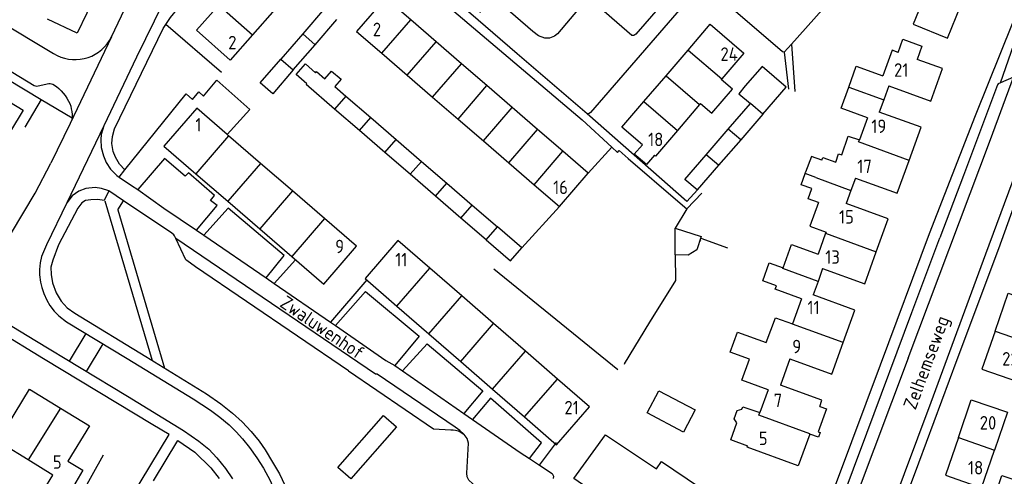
# Model space of a CAD drawing. Header units: metres. Extents: x 226218 to 240385, y 439369 to 449677.
# Tile 41 of 256: x 228462 to 228645, y 440241 to 440326. Entities that reach past the tile are written whole.
import ezdxf

# ---------------------------------------------------------------- set-up
doc = ezdxf.new("R2010")
doc.units = ezdxf.units.M
doc.header["$MEASUREMENT"] = 0
for name, color, linetype in [('DAKRAND', 4, 'Continuous'), ('DAKRAND-BYG', 4, 'Continuous'), ('HEG', 253, 'Continuous'), ('HEK', 253, 'Continuous'), ('HOOFDGEBOUW', 4, 'Continuous'), ('HUISNUMMER', 253, 'Continuous'), ('KANTVERH', 253, 'Continuous'), ('RASTER', 253, 'Continuous'), ('SCHUTTING', 253, 'Continuous'), ('STRAATNAAM', 253, 'Continuous'), ('TUSSENMUUR', 253, 'Continuous')]:
    doc.layers.add(name, color=color, linetype=linetype)
doc.styles.get("Standard").update_dxf_attribs({"font": 'iso.shx'})

msp = doc.modelspace()

# ---------------------------------------------------------------- linework, layer by layer
at = {"layer": 'DAKRAND'}
for p, q in [((228607.57, 440297.22), (228607.66, 440297.49)), ((228604.76, 440262.84), (228602.99, 440257.95))]:
    msp.add_line(p, q, dxfattribs=at)
for points in [[(228624.82, 440319.7), (228625.72, 440322.17), (228629.25, 440320.88), (228628.36, 440318.42)], [(228588.18, 440310.25), (228590.28, 440308.44), (228594.08, 440312.86), (228591.97, 440314.67)], [(228579.65, 440300.62), (228578.13, 440298.89), (228575.88, 440300.85), (228577.37, 440302.57)], [(228613.27, 440299.36), (228613.77, 440300.88), (228614.38, 440300.68), (228615.54, 440304.17), (228617.63, 440303.47)], [(228610.69, 440299.69), (228608.74, 440300.41), (228607.66, 440297.49)], [(228608.79, 440294.45), (228606.83, 440295.14), (228607.57, 440297.22)], [(228610.08, 440291.86), (228608.47, 440287.45), (228611.45, 440286.37)], [(228602.27, 440276.39), (228599.72, 440277.31), (228600.92, 440280.64), (228603.47, 440279.71)], [(228594.91, 440251), (228594.41, 440251.74), (228594.94, 440253.25), (228595.85, 440253.51), (228596.03, 440253.97), (228599.16, 440252.88)]]:
    msp.add_lwpolyline(points, dxfattribs=at)
at = {"layer": 'DAKRAND-BYG'}
for p, q in [((228518.39, 440327.84), (228514.36, 440323.17)), ((228516.66, 440321.14), (228520.69, 440325.82)), ((228514.36, 440323.17), (228510.31, 440318.48)), ((228512.61, 440316.45), (228516.66, 440321.14)), ((228522.37, 440311.59), (228526.97, 440307.62)), ((228593.31, 440305.49), (228597.41, 440310.22)), ((228524.87, 440305.2), (228520.27, 440309.16)), ((228599.75, 440308.27), (228595.62, 440303.51)), ((228526.97, 440307.62), (228531.67, 440303.56)), ((228529.58, 440301.15), (228524.87, 440305.2)), ((228589.19, 440300.73), (228593.31, 440305.49)), ((228531.67, 440303.56), (228536.38, 440299.5)), ((228595.62, 440303.51), (228591.5, 440298.76)), ((228534.29, 440297.09), (228529.58, 440301.15)), ((228536.38, 440299.5), (228541.08, 440295.44)), ((228539, 440293.04), (228534.29, 440297.09)), ((228541.08, 440295.44), (228545.79, 440291.38)), ((228543.71, 440288.98), (228539, 440293.04)), ((228545.79, 440291.38), (228550.49, 440287.32)), ((228548.42, 440284.93), (228543.71, 440288.98)), ((228554.98, 440283.44), (228550.49, 440287.32)), ((228583.48, 440282.15), (228583.47, 440287.12))]:
    msp.add_line(p, q, dxfattribs=at)
for points in [[(228512.61, 440316.45), (228508.82, 440312.05), (228506.48, 440314.05), (228510.31, 440318.48)], [(228520.27, 440309.16), (228514.97, 440313.73), (228515.11, 440313.9), (228513.14, 440315.6), (228514.84, 440317.58), (228516.75, 440315.93), (228516.93, 440316.14), (228518.48, 440314.81), (228519.7, 440316.23), (228521.46, 440314.72), (228520.3, 440313.37), (228522.37, 440311.59)], [(228599.75, 440308.27), (228604.08, 440313.27), (228599.6, 440317.11), (228596.46, 440313.5)], [(228596.46, 440313.5), (228595.24, 440312.03), (228597.41, 440310.22)], [(228591.5, 440298.76), (228587.55, 440294.2), (228585.23, 440296.15), (228589.19, 440300.73)], [(228583.47, 440287.12), (228588.3, 440285.53), (228587.45, 440283.08), (228585.89, 440282.09), (228583.48, 440282.15)], [(228548.42, 440284.93), (228552.93, 440281.05), (228554.98, 440283.44)], [(228580.4, 440256.94), (228587.18, 440253.4), (228585.02, 440249.28), (228578.24, 440252.82), (228580.4, 440256.94)], [(228570.54, 440248.78), (228579.97, 440242.47), (228580.91, 440243.78), (228587.96, 440239.06), (228585.06, 440234.77), (228582.44, 440236.53), (228576.19, 440227.19), (228565.55, 440234.54), (228568.03, 440238.3), (228564.68, 440240.64), (228570.54, 440248.78)], [(228644.08, 440241.19), (228648.49, 440239.7), (228647.38, 440236.43), (228642.98, 440237.92), (228644.08, 440241.19)]]:
    msp.add_lwpolyline(points, dxfattribs=at)
at = {"layer": 'HEG'}
for p, q in [((228499.28, 440315.97), (228488.95, 440324.89)), ((228567.33, 440297.29), (228571.68, 440302.11)), ((228554.98, 440283.44), (228561.97, 440291.09)), ((228549.81, 440279.58), (228572.79, 440260.85)), ((228477.32, 440244.98), (228468.43, 440229.02))]:
    msp.add_line(p, q, dxfattribs=at)
at = {"layer": 'HEK'}
for p, q in [((228465.85, 440311), (228462.78, 440305.82)), ((228585.65, 440290.69), (228583.47, 440287.12)), ((228583.48, 440282.15), (228583.5, 440277.39))]:
    msp.add_line(p, q, dxfattribs=at)
msp.add_lwpolyline([(228476.09, 440330.79), (228472.52, 440323.28), (228467, 440325.88)], dxfattribs=at)
at = {"layer": 'HOOFDGEBOUW'}
for p, q in [((228509.16, 440327.66), (228505.02, 440322.98)), ((228539.12, 440321.68), (228534.42, 440325.74)), ((228543.83, 440317.61), (228539.12, 440321.68)), ((228529.06, 440319.55), (228533.76, 440315.48)), ((228581.76, 440315.37), (228585.86, 440320.15)), ((228548.53, 440313.55), (228543.83, 440317.61)), ((228533.76, 440315.48), (228538.46, 440311.42)), ((228577.67, 440310.59), (228581.76, 440315.37)), ((228553.23, 440309.49), (228548.53, 440313.55)), ((228592.09, 440314.82), (228591.97, 440314.67)), ((228623.1, 440313.5), (228622.17, 440310.92)), ((228538.46, 440311.42), (228543.17, 440307.35)), ((228588, 440310.03), (228583.91, 440305.25)), ((228588.18, 440310.25), (228588, 440310.03)), ((228622.17, 440310.92), (228621.33, 440308.61)), ((228557.93, 440305.42), (228553.23, 440309.49)), ((228543.17, 440307.35), (228547.87, 440303.29)), ((228619.12, 440307.59), (228617.63, 440303.47)), ((228500.61, 440304.25), (228500.34, 440304.49)), ((228506.55, 440299.12), (228500.61, 440304.25)), ((228562.63, 440301.36), (228557.93, 440305.42)), ((228547.87, 440303.29), (228552.57, 440299.22)), ((228567.33, 440297.29), (228562.63, 440301.36)), ((228512.48, 440294), (228506.55, 440299.12)), ((228552.57, 440299.22), (228557.27, 440295.16)), ((228494.53, 440297.2), (228500.46, 440292.08)), ((228561.97, 440291.09), (228567.33, 440297.29)), ((228557.27, 440295.16), (228561.97, 440291.09)), ((228616.91, 440296.39), (228616.08, 440294.09)), ((228518.41, 440288.87), (228512.48, 440294)), ((228616.08, 440294.09), (228615.19, 440291.66)), ((228500.46, 440292.08), (228506.39, 440286.95)), ((228506.39, 440286.95), (228512.32, 440281.83)), ((228611.37, 440286.15), (228609.96, 440282.28)), ((228611.45, 440286.37), (228611.37, 440286.15)), ((228543.86, 440274.53), (228537.95, 440279.67)), ((228610.82, 440279.59), (228609.97, 440277.23)), ((228609.97, 440277.23), (228609.06, 440274.71)), ((228549.78, 440269.39), (228543.86, 440274.53)), ((228606.92, 440274), (228605.23, 440269.32)), ((228531.83, 440272.63), (228537.75, 440267.49)), ((228555.7, 440264.25), (228549.78, 440269.39)), ((228537.75, 440267.49), (228543.67, 440262.35)), ((228561.62, 440259.11), (228555.7, 440264.25)), ((228543.67, 440262.35), (228549.59, 440257.21)), ((228549.59, 440257.21), (228555.51, 440252.07)), ((228600.69, 440257.12), (228599.16, 440252.88)), ((228463.44, 440244.09), (228458.76, 440246.95)), ((228468.02, 440241.3), (228463.44, 440244.09))]:
    msp.add_line(p, q, dxfattribs=at)
for points in [[(228639.87, 440332.38), (228632.08, 440335.59), (228631.89, 440335.31), (228624.3, 440338.43), (228622.19, 440333.21), (228629.71, 440330.16), (228627.59, 440324.94), (228633.99, 440322.35), (228636.38, 440328.26), (228637.94, 440327.63), (228639.87, 440332.38)], [(228505.02, 440322.98), (228500.89, 440318.3), (228494.65, 440323.81), (228498.79, 440328.49)], [(228534.42, 440325.74), (228529.72, 440329.81), (228524.36, 440323.61), (228529.06, 440319.55)], [(228585.86, 440320.15), (228589.95, 440324.93), (228596.18, 440319.6), (228592.09, 440314.82)], [(228624.82, 440319.7), (228623.71, 440320.1), (228622, 440315.36)], [(228615.65, 440313.29), (228617.05, 440317.15), (228622, 440315.36)], [(228623.1, 440313.5), (228630.89, 440310.67), (228633.08, 440316.72), (228628.36, 440318.42)], [(228457.05, 440312.28), (228462.47, 440309.01), (228457.93, 440301.48), (228457.57, 440301.7)], [(228619.12, 440307.59), (228614.23, 440309.36), (228615.65, 440313.29)], [(228577.37, 440302.57), (228573.58, 440305.81), (228577.67, 440310.59)], [(228500.34, 440304.49), (228494.68, 440309.37), (228488.6, 440302.33), (228494.53, 440297.2)], [(228626.85, 440299.66), (228629.07, 440305.81), (228621.33, 440308.61)], [(228583.91, 440305.25), (228579.82, 440300.47), (228579.65, 440300.62)], [(228610.69, 440299.69), (228610.88, 440300.22), (228613.27, 440299.36)], [(228616.91, 440296.39), (228624.65, 440293.59), (228626.85, 440299.66)], [(228610.08, 440291.86), (228608.11, 440292.57), (228608.79, 440294.45)], [(228620.77, 440282.71), (228622.99, 440288.84), (228615.19, 440291.66)], [(228512.32, 440281.83), (228518.25, 440276.7), (228524.34, 440283.75), (228518.41, 440288.87)], [(228537.95, 440279.67), (228532.03, 440284.81), (228525.91, 440277.77), (228531.83, 440272.63)], [(228603.47, 440279.71), (228605.04, 440284.06), (228609.96, 440282.28)], [(228610.82, 440279.59), (228618.62, 440276.77), (228620.77, 440282.71)], [(228606.92, 440274), (228602.04, 440275.77), (228602.27, 440276.39)], [(228642.8, 440267.98), (228645.22, 440275.04), (228651.98, 440272.72), (228649.56, 440265.66)], [(228614.61, 440265.87), (228616.8, 440271.9), (228609.06, 440274.71)], [(228600.69, 440257.12), (228595.83, 440258.91), (228597.26, 440262.77), (228593.67, 440264.09), (228595.02, 440267.8), (228600.32, 440265.88), (228602.05, 440270.46), (228605.23, 440269.32)], [(228642.8, 440267.98), (228640.38, 440260.92), (228647.14, 440258.6), (228649.56, 440265.66)], [(228604.76, 440262.84), (228612.5, 440260.04), (228614.61, 440265.87)], [(228555.51, 440252.07), (228561.42, 440246.93), (228567.54, 440253.97), (228561.62, 440259.11)], [(228459.57, 440250.47), (228463.68, 440257.2), (228469.42, 440253.7)], [(228610.28, 440254.01), (228610.69, 440255.16), (228602.99, 440257.95)], [(228636, 440248.24), (228638.4, 440255.23), (228645.09, 440252.93), (228642.69, 440245.94)], [(228469.42, 440253.7), (228474.8, 440250.41), (228470.8, 440243.88)], [(228610.28, 440254.01), (228611.53, 440253.56), (228609.99, 440249.31), (228610.36, 440249.17), (228610.05, 440248.31), (228608.42, 440248.9)], [(228596.91, 440246.68), (228593.76, 440247.82), (228594.91, 440251)], [(228608.42, 440248.9), (228606.3, 440243.02), (228596.83, 440246.45), (228596.91, 440246.68)], [(228636, 440248.24), (228633.59, 440241.25), (228640.28, 440238.95), (228642.69, 440245.94)], [(228470.8, 440243.88), (228473.56, 440242.19), (228470.07, 440236.27), (228466.34, 440238.55), (228468.02, 440241.3)]]:
    msp.add_lwpolyline(points, dxfattribs=at)
at = {"layer": 'KANTVERH'}
for p, q in [((228422.55, 440338.92), (228464.52, 440313.6)), ((228450.67, 440329.98), (228468.12, 440319.51)), ((228478.85, 440322.58), (228481.35, 440327.79)), ((228478.85, 440322.58), (228471.21, 440306.54)), ((228605.07, 440321.23), (228605.66, 440312.47)), ((228603.69, 440319.75), (228604.51, 440312.9)), ((228465.28, 440313.49), (228467.26, 440313.94)), ((228468.01, 440313.82), (228468.65, 440313.38)), ((228465.85, 440311), (228471.55, 440307.55)), ((228471.21, 440306.54), (228467.64, 440299.17)), ((228477.48, 440306.11), (228470.61, 440291.79)), ((228464.71, 440293.6), (228467.64, 440299.17)), ((228480.32, 440296.59), (228481.32, 440297.9)), ((228460.33, 440286.21), (228464.71, 440293.6)), ((228585.65, 440290.69), (228588.38, 440293.57)), ((228477.64, 440292.15), (228486.41, 440262.55)), ((228480.08, 440290.5), (228481.1, 440292.17)), ((228480.08, 440290.5), (228488.71, 440261.13)), ((228527.84, 440260.04), (228490.83, 440285.16)), ((228512.99, 440281.24), (228509.04, 440276.86)), ((228526.23, 440277.49), (228519.52, 440269.67)), ((228471.08, 440262.42), (228474.18, 440267.53)), ((228474.25, 440260.51), (228477.34, 440265.61)), ((228544.22, 440248.87), (228544.3, 440248.8)), ((228558.26, 440243.13), (228561.47, 440247.32))]:
    msp.add_line(p, q, dxfattribs=at)
for points in [[(228575.4, 440322.86), (228567.51, 440329.77), (228567.36, 440329.78), (228566.32, 440328.7), (228561.63, 440323.16), (228561.08, 440322.75), (228560.13, 440322.37), (228559.26, 440322.33), (228558.08, 440322.78), (228557.02, 440323.59), (228535.89, 440341.93), (228534.47, 440343.24), (228516.48, 440358.72)], [(228588.14, 440332.2), (228567.72, 440308.55), (228567.47, 440308.39), (228567.14, 440308.33), (228554.15, 440319.44), (228532.02, 440338.61), (228531.68, 440338.67), (228531.28, 440338.51), (228527.38, 440334.06), (228527.04, 440334.01), (228526.53, 440334.2), (228509.94, 440348.63), (228509.98, 440348.95), (228514.01, 440353.85), (228514.03, 440354.09), (228513.77, 440354.33), (228513.17, 440354.84)], [(228395.84, 440322.57), (228386.64, 440328.18), (228401.08, 440351.98), (228419.86, 440340.55), (228419.1, 440339.26), (228465.85, 440311)], [(228488.95, 440324.89), (228489.82, 440326.2), (228491.27, 440327.94), (228509.94, 440348.63)], [(228630.67, 440286.1), (228639.18, 440307.98), (228646.15, 440325.38), (228649.26, 440333.29), (228648.52, 440335.29), (228642.59, 440337.79), (228627.31, 440344.21), (228615.8, 440349.08), (228615.36, 440349.27)], [(228590.39, 440347.1), (228593.78, 440344.16), (228593.92, 440343.81), (228593.83, 440343.47), (228591.56, 440340.87), (228576.16, 440323.09), (228575.81, 440322.86), (228575.4, 440322.86)], [(228607.76, 440342.62), (228603.16, 440337.42), (228602.84, 440337.41), (228599.6, 440339.94), (228598.96, 440339.97), (228598.39, 440339.65), (228598.13, 440339.11), (228598.25, 440338.67), (228610.82, 440327.94), (228610.75, 440327.64), (228605.07, 440321.23), (228603.69, 440319.75), (228603.4, 440319.81), (228589.04, 440332.2), (228588.71, 440332.39), (228588.35, 440332.45), (228588.14, 440332.2)], [(228525.88, 440330.44), (228531.48, 440336.66), (228566.21, 440307.2), (228571.68, 440302.11)], [(228490.32, 440332.73), (228488.44, 440328.88), (228483.52, 440318.85), (228477.48, 440306.11), (228476.95, 440304.5), (228476.89, 440303.55), (228476.97, 440302.07)], [(228481.32, 440297.9), (228480.37, 440298.99), (228479.64, 440300.25), (228479.2, 440301.35), (228478.94, 440302.78), (228479.03, 440304.1), (228479.44, 440305.53), (228488.46, 440324.16), (228488.95, 440324.89)], [(228369.95, 440323.74), (228381.46, 440316.74), (228398.56, 440306.32), (228415.45, 440296.03), (228431.36, 440286.47), (228447.01, 440276.99), (228464.64, 440266.33), (228481.85, 440255.9), (228492.26, 440249.59), (228495.05, 440247.61), (228496.91, 440246.07), (228498.4, 440244.47), (228500.05, 440242.53), (228501.35, 440240.61)], [(228468.12, 440319.51), (228468.77, 440319.15), (228469.45, 440318.85), (228470.15, 440318.63), (228470.87, 440318.47), (228471.61, 440318.39), (228472.35, 440318.37), (228473.08, 440318.43), (228473.81, 440318.56), (228474.52, 440318.77), (228475.21, 440319.04), (228475.87, 440319.38), (228476.49, 440319.78), (228477.07, 440320.24), (228477.6, 440320.76), (228478.07, 440321.32), (228478.49, 440321.93), (228478.85, 440322.58)], [(228643.84, 440314.05), (228646.78, 440322.6), (228648.74, 440321.93)], [(228489.57, 440248.82), (228486.56, 440250.59), (228466.27, 440262.88), (228449.27, 440273.26), (228430.72, 440284.46), (228412.91, 440295.2), (228384.92, 440312.23), (228368.74, 440322)], [(228648.74, 440321.93), (228646.22, 440315.12), (228643.84, 440314.05)], [(228464.52, 440313.6), (228464.76, 440313.5), (228465.02, 440313.46), (228465.28, 440313.49)], [(228467.26, 440313.94), (228467.52, 440313.95), (228467.77, 440313.91), (228468.01, 440313.82)], [(228481.32, 440297.9), (228492.74, 440312.03), (228493.89, 440310.99), (228495.08, 440312.41), (228495.97, 440311.59), (228498.4, 440314.57), (228504.55, 440309.11), (228500.34, 440304.49)], [(228626.71, 440262.98), (228641.94, 440303.53), (228646.22, 440315.12)], [(228643.84, 440314.05), (228643.4, 440313.85), (228643.29, 440313.72), (228636.93, 440296.86), (228632.57, 440285.3)], [(228468.65, 440313.38), (228469.1, 440313.01), (228469.52, 440312.6)], [(228469.52, 440312.6), (228469.91, 440312.16), (228470.27, 440311.7)], [(228470.27, 440311.7), (228470.61, 440311.19), (228470.91, 440310.66)], [(228470.91, 440310.66), (228471.12, 440310.2), (228471.3, 440309.72)], [(228471.3, 440309.72), (228471.42, 440309.25), (228471.49, 440308.77)], [(228471.49, 440308.77), (228471.55, 440308.16), (228471.55, 440307.55)], [(228587.63, 440294.21), (228585.6, 440292.03), (228567.14, 440308.33)], [(228471.45, 440307.02), (228471.35, 440306.77), (228471.21, 440306.54)], [(228471.55, 440307.55), (228471.52, 440307.28), (228471.45, 440307.02)], [(228476.97, 440302.07), (228477.38, 440300.54), (228477.89, 440299.28), (228478.66, 440298.07), (228479.87, 440296.88), (228480.32, 440296.59), (228482.59, 440295.03), (228483.75, 440294.26), (228488.56, 440290.83), (228494.64, 440286.74), (228496, 440285.83), (228507.56, 440277.89), (228509.04, 440276.86), (228519.52, 440269.67), (228520.42, 440269.01), (228529.8, 440262.56), (228531.45, 440261.59), (228532.87, 440260.61), (228544.23, 440252.72)], [(228571.68, 440302.11), (228572.75, 440301.12), (228573.06, 440301.49), (228574.75, 440300.05), (228583.97, 440292.14), (228585.65, 440290.69)], [(228494.64, 440286.74), (228498.47, 440291.28), (228497.22, 440292.22), (228497.96, 440293.18), (228493.17, 440297.39), (228492.53, 440296.73), (228488.7, 440300.01), (228483.75, 440294.26)], [(228612.38, 440200.02), (228621.97, 440225.67), (228628.65, 440243.58), (228635.8, 440262.72), (228643.54, 440283.34), (228649.09, 440298.78), (228647.4, 440299.32)], [(228630.98, 440254.84), (228641.11, 440282.36), (228647.4, 440299.32)], [(228481.1, 440292.17), (228478.38, 440294), (228477.03, 440294.47), (228475.87, 440294.66), (228474.13, 440294.45), (228472.81, 440293.98), (228471.58, 440293.07), (228470.61, 440291.79), (228466.79, 440284.03), (228465.87, 440281.85), (228465.66, 440280.68), (228465.53, 440279.44), (228465.54, 440278.42)], [(228478.38, 440294), (228477.49, 440292.25), (228476.32, 440292.39), (228475.07, 440292.37), (228474.07, 440292.24), (228473.38, 440291.82), (228472.6, 440290.83), (228469.07, 440283.98), (228467.98, 440281.16), (228467.65, 440279.86), (228467.68, 440278.53), (228467.95, 440276.94), (228468.6, 440275.13), (228469.52, 440273.54), (228470.68, 440272.34), (228472.1, 440271.34), (228485.23, 440263.27), (228496.5, 440256.37), (228499.14, 440254.48), (228501.35, 440252.75), (228503.09, 440251.16), (228504.79, 440249.36), (228506.26, 440247.55), (228507.38, 440245.95), (228508.77, 440243.7), (228510.02, 440241.51), (228511.02, 440239.44)], [(228522.82, 440260.66), (228494.49, 440279.93), (228492.83, 440281.08), (228492.69, 440281.22), (228490.83, 440285.16), (228490.59, 440285.68), (228490.41, 440285.89), (228490.07, 440286.17), (228481.1, 440292.17)], [(228507.56, 440277.89), (228510.9, 440282), (228500.54, 440290.84), (228496, 440285.83)], [(228601.34, 440208.07), (228613.58, 440240.4), (228621.54, 440261.74), (228630.67, 440286.1)], [(228558.35, 440233.56), (228563.1, 440230.43), (228564.16, 440231.94), (228583.64, 440219.01), (228599.41, 440208.52), (228600.66, 440208.14), (228601.34, 440208.07), (228602.17, 440207.98), (228603.35, 440208.17), (228604.8, 440208.7), (228606.14, 440209.72), (228606.83, 440210.57), (228607.39, 440211.59), (228607.52, 440212.21), (228606.29, 440214.9), (228611.6, 440229.21), (228619, 440249.04), (228627.38, 440271.46), (228632.57, 440285.3)], [(228465.54, 440278.42), (228465.7, 440277.08), (228465.95, 440276.08), (228466.35, 440274.96), (228466.89, 440273.76), (228467.45, 440272.78), (228468.26, 440271.72), (228469.13, 440270.84), (228470.55, 440269.73), (228481.77, 440262.92), (228494.01, 440255.46), (228497.26, 440253.32), (228498.98, 440252.06), (228500.68, 440250.6), (228502.02, 440249.34), (228503.16, 440248.02), (228504.47, 440246.42), (228505.87, 440244.49), (228507.1, 440242.57)], [(228520.42, 440269.01), (228526.01, 440275.34), (228535.95, 440267.07), (228531.45, 440261.59)], [(228532.87, 440260.61), (228537.45, 440265.64), (228547.75, 440256.9), (228544.23, 440252.72)], [(228626.71, 440262.98), (228610.86, 440220.88), (228607.52, 440212.21)], [(228522.82, 440260.66), (228538.59, 440249.88), (228541.83, 440249.69)], [(228544.22, 440248.87), (228543.53, 440249.53), (228542.62, 440250.15), (228528.19, 440260), (228527.84, 440260.04)], [(228556.42, 440244.35), (228558.67, 440247.25), (228549.21, 440255.54), (228545.84, 440251.61)], [(228577.22, 440153.36), (228578.76, 440154.77), (228580.7, 440156.4), (228582.66, 440158.31), (228584.3, 440160.07), (228585.79, 440161.62), (228587.61, 440163.6), (228590.03, 440166.57), (228593.53, 440170.92), (228597.36, 440176.4), (228600.83, 440181.43), (228603.5, 440185.83), (228606.17, 440190.54), (228609.34, 440197.51), (228613.72, 440208.83), (228621.06, 440228.36), (228630.98, 440254.84)], [(228520.88, 440242.68), (228529.36, 440252.34), (228531.74, 440250.24), (228523.26, 440240.58), (228520.88, 440242.68)], [(228544.23, 440252.72), (228545.84, 440251.61), (228554.7, 440245.49), (228556.42, 440244.35), (228558.26, 440243.13), (228560.61, 440241.56), (228560.87, 440241.11), (228560.83, 440240.64)], [(228541.83, 440249.69), (228542.29, 440249.7), (228542.73, 440249.64), (228543.17, 440249.51), (228543.58, 440249.33), (228543.96, 440249.09), (228544.3, 440248.8)], [(228482.61, 440237.24), (228489.57, 440248.82)], [(228486.65, 440240.21), (228491.21, 440247.71), (228494.35, 440245.54), (228497.28, 440242.66), (228498.84, 440240.66)], [(228546.52, 440239.09), (228545.19, 440240.34), (228544.85, 440240.95), (228544.79, 440241.64), (228545.13, 440247.23), (228544.86, 440248.07), (228544.3, 440248.8)], [(228507.1, 440242.57), (228508.32, 440240.29), (228509.57, 440237.46), (228510.23, 440235.43), (228510.9, 440233.49), (228511.52, 440231.19), (228511.77, 440229.44)]]:
    msp.add_lwpolyline(points, dxfattribs=at)
at = {"layer": 'RASTER'}
msp.add_lwpolyline([(228579.44, 440270.81), (228578.71, 440269.63), (228578.67, 440269.58)], dxfattribs=at)
at = {"layer": 'SCHUTTING'}
for p, q in [((228588.14, 440284.89), (228587.99, 440284.65)), ((228593.22, 440283.37), (228588.31, 440285.17))]:
    msp.add_line(p, q, dxfattribs=at)
msp.add_lwpolyline([(228583.5, 440277.39), (228578.71, 440269.63), (228573.99, 440261.94), (228574.07, 440261.89)], dxfattribs=at)
at = {"layer": 'TUSSENMUUR'}
for p, q in [((228498.79, 440328.49), (228505.02, 440322.98)), ((228529.06, 440319.55), (228534.42, 440325.74)), ((228514.36, 440323.17), (228516.66, 440321.14)), ((228533.76, 440315.48), (228539.12, 440321.68)), ((228585.86, 440320.15), (228592.09, 440314.82)), ((228510.31, 440318.48), (228512.61, 440316.45)), ((228538.46, 440311.42), (228543.83, 440317.61)), ((228581.76, 440315.37), (228588, 440310.03)), ((228543.17, 440307.35), (228548.53, 440313.55)), ((228522.37, 440311.59), (228520.27, 440309.16)), ((228615.65, 440313.29), (228622.17, 440310.92)), ((228577.67, 440310.59), (228583.91, 440305.25)), ((228547.87, 440303.29), (228553.23, 440309.49)), ((228524.87, 440305.2), (228526.97, 440307.62)), ((228500.61, 440304.25), (228494.53, 440297.2)), ((228552.57, 440299.22), (228557.93, 440305.42)), ((228595.62, 440303.51), (228593.31, 440305.49)), ((228529.58, 440301.15), (228531.67, 440303.56)), ((228557.27, 440295.16), (228562.63, 440301.36)), ((228591.5, 440298.76), (228589.19, 440300.73)), ((228506.55, 440299.12), (228500.46, 440292.08)), ((228534.29, 440297.09), (228536.38, 440299.5)), ((228609.53, 440296.48), (228607.57, 440297.22)), ((228539, 440293.04), (228541.08, 440295.44)), ((228609.53, 440296.48), (228616.08, 440294.09)), ((228512.48, 440294), (228506.39, 440286.95)), ((228543.71, 440288.98), (228545.79, 440291.38)), ((228518.41, 440288.87), (228512.32, 440281.83)), ((228548.42, 440284.93), (228550.49, 440287.32)), ((228611.37, 440286.15), (228620.77, 440282.71)), ((228531.83, 440272.63), (228537.95, 440279.67)), ((228537.75, 440267.49), (228543.86, 440274.53)), ((228543.67, 440262.35), (228549.78, 440269.39)), ((228642.8, 440267.98), (228649.56, 440265.66)), ((228549.59, 440257.21), (228555.7, 440264.25)), ((228555.51, 440252.07), (228561.62, 440259.11)), ((228469.42, 440253.7), (228463.44, 440244.09)), ((228636, 440248.24), (228642.69, 440245.94))]:
    msp.add_line(p, q, dxfattribs=at)
for points in [[(228599.75, 440308.27), (228597.43, 440310.25), (228597.41, 440310.22)], [(228626.85, 440299.66), (228617.5, 440303.11), (228617.63, 440303.47)], [(228609.97, 440277.23), (228603.44, 440279.62), (228603.47, 440279.71)], [(228614.61, 440265.87), (228605.22, 440269.29), (228605.23, 440269.32)], [(228608.42, 440248.9), (228608.45, 440248.97), (228598.99, 440252.41), (228599.16, 440252.88)]]:
    msp.add_lwpolyline(points, dxfattribs=at)

# ---------------------------------------------------------------- texts
at = {"layer": 'HUISNUMMER'}
for s, p in [('2', (228527.36, 440322.72)), ('2', (228500.53, 440320.28)), ('24', (228591.86, 440318.14)), ('21', (228624.07, 440315.19)), ('1', (228494.44, 440305.03)), ('19', (228619.85, 440304.76)), ('18', (228578.44, 440302.31)), ('17', (228617.25, 440297.31)), ('16', (228560.81, 440293.43)), ('15', (228613.86, 440287.94)), ('9', (228520.38, 440282.45)), ('11', (228531.52, 440280.01)), ('13', (228611.31, 440280.49)), ('11', (228608.01, 440271.13)), ('9', (228605.18, 440263.89)), ('22', (228644.13, 440261.61)), ('21', (228562.91, 440252.55)), ('7', (228601.73, 440253.89)), ('20', (228639.97, 440249.74)), ('5', (228598.97, 440246.86)), ('5', (228467.99, 440242.47)), ('18', (228637.79, 440241.4))]:
    msp.add_text(s, height=2.5, dxfattribs=at).set_placement(p)
at = {"layer": 'STRAATNAAM'}
for s, rotation, p in [('Mezenhof', 318.6901, (228537.8, 440335.27)), ('Zwaluwenhof', 325.6421, (228509.92, 440272.69)), ('Zelhemseweg', 69.6789, (228628.04, 440253.24))]:
    msp.add_text(s, height=2.5, rotation=rotation, dxfattribs=at).set_placement(p)

doc.saveas('drawing.dxf')
